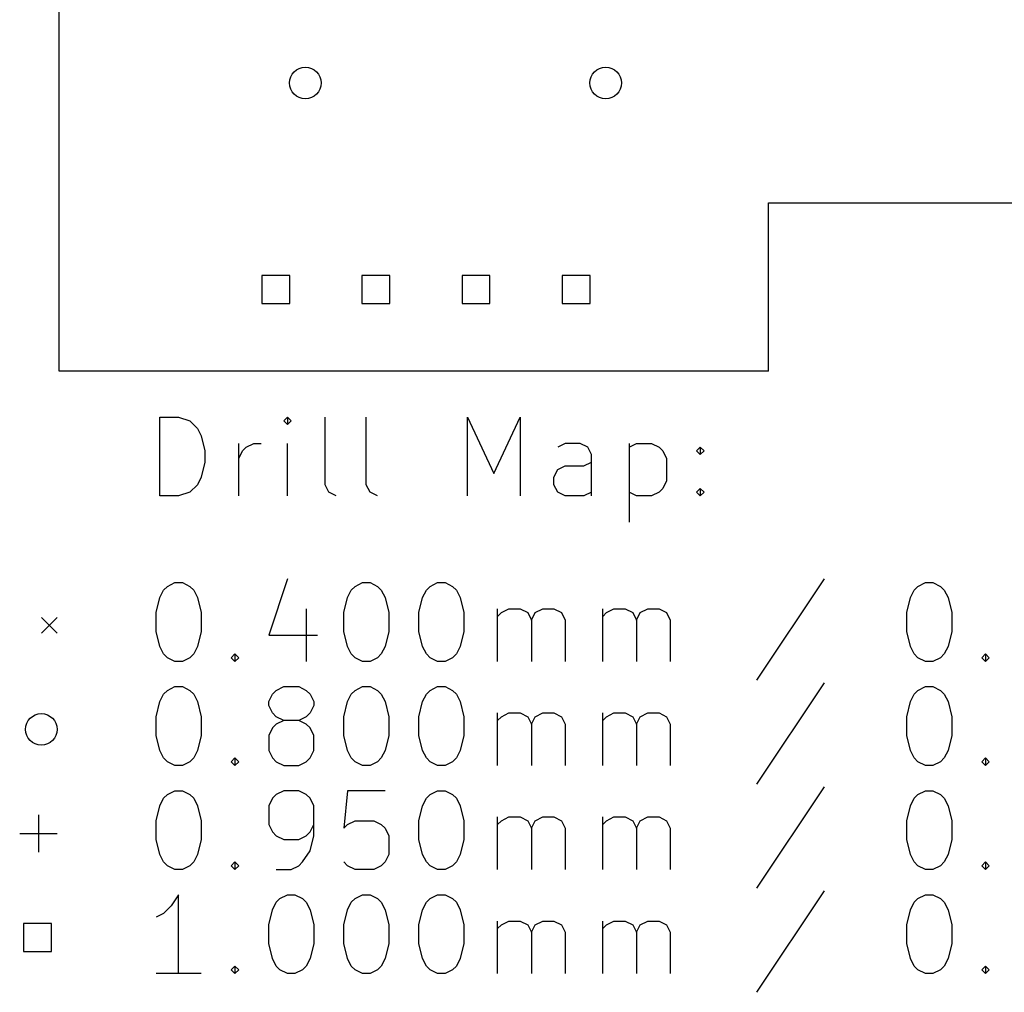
# Model space of a CAD drawing. Extents: x 3.47 to 5.51, y -4.55 to -2.01.
# Tile 1 of 3: x 3.47 to 4.46, y -4.54 to -3.57. Entities that reach past the tile are written whole.
import ezdxf

# ---------------------------------------------------------------- set-up
doc = ezdxf.new("R2010")
doc.units = 0
doc.header["$MEASUREMENT"] = 0
doc.layers.add('BLACK', color=7, linetype='CONTINUOUS')

msp = doc.modelspace()

# ---------------------------------------------------------------- linework, layer by layer
at = {"layer": 'BLACK', "linetype": 'CONTINUOUS'}
for p, q in [((3.51181, -3.92028), (3.51181, -2.00787)), ((4.22047, -3.92028), (4.22047, -3.75197)), ((4.22047, -3.75197), (4.6811, -3.75197)), ((3.74227, -3.82466), (3.71443, -3.82466)), ((3.71443, -3.82466), (3.71443, -3.8525)), ((3.74227, -3.8525), (3.74227, -3.82466)), ((3.84227, -3.82466), (3.81443, -3.82466)), ((3.81443, -3.82466), (3.81443, -3.8525)), ((3.84227, -3.8525), (3.84227, -3.82466)), ((3.94227, -3.82466), (3.91443, -3.82466)), ((3.91443, -3.82466), (3.91443, -3.8525)), ((3.94227, -3.8525), (3.94227, -3.82466)), ((4.04227, -3.82466), (4.01443, -3.82466)), ((4.01443, -3.82466), (4.01443, -3.8525)), ((4.04227, -3.8525), (4.04227, -3.82466)), ((3.71443, -3.8525), (3.74227, -3.8525)), ((3.81443, -3.8525), (3.84227, -3.8525)), ((3.91443, -3.8525), (3.94227, -3.8525)), ((4.01443, -3.8525), (4.04227, -3.8525)), ((4.22047, -3.92028), (3.51181, -3.92028)), ((3.61251, -4.04488), (3.61251, -3.96614)), ((3.61251, -3.96614), (3.63126, -3.96614)), ((3.63126, -3.96614), (3.64251, -3.96988)), ((3.64251, -3.96988), (3.65001, -3.97738)), ((3.73999, -3.96614), (3.73625, -3.96988)), ((3.73625, -3.96988), (3.73999, -3.97363)), ((3.74374, -3.96988), (3.73999, -3.96614)), ((3.73999, -3.96614), (3.73999, -3.97363)), ((3.73999, -3.97363), (3.74374, -3.96988)), ((3.77749, -4.03363), (3.77749, -3.96614)), ((3.81873, -4.03363), (3.81873, -3.96614)), ((3.91997, -4.04488), (3.91997, -3.96614)), ((3.91997, -3.96614), (3.94622, -4.02238)), ((3.94622, -4.02238), (3.97247, -3.96614)), ((3.97247, -3.96614), (3.97247, -4.04488)), ((3.65001, -3.97738), (3.65376, -3.98488)), ((3.65376, -3.98488), (3.6575, -3.99988)), ((3.69125, -4.04488), (3.69125, -3.99238)), ((3.69875, -3.99613), (3.70625, -3.99238)), ((3.70625, -3.99238), (3.71375, -3.99238)), ((3.73999, -4.04488), (3.73999, -3.99238)), ((4.01746, -3.99238), (4.00996, -3.99613)), ((4.03246, -3.99238), (4.01746, -3.99238)), ((4.03996, -3.99613), (4.03246, -3.99238)), ((4.0812, -3.99238), (4.0812, -4.07112)), ((4.0812, -3.99613), (4.0887, -3.99238)), ((4.0887, -3.99238), (4.1037, -3.99238)), ((4.1037, -3.99238), (4.1112, -3.99613)), ((3.6575, -3.99988), (3.6575, -4.01113)), ((3.69125, -4.00738), (3.695, -3.99988)), ((3.695, -3.99988), (3.69875, -3.99613)), ((4.04371, -4.00363), (4.03996, -3.99613)), ((4.04371, -4.04488), (4.04371, -4.00363)), ((4.1112, -3.99613), (4.11495, -3.99988)), ((4.11495, -3.99988), (4.1187, -4.00738)), ((4.14869, -3.99988), (4.15244, -3.99613)), ((4.15244, -4.00363), (4.14869, -3.99988)), ((4.15244, -3.99613), (4.15619, -3.99988)), ((4.15244, -3.99613), (4.15244, -4.00363)), ((4.15619, -3.99988), (4.15244, -4.00363)), ((3.6575, -4.01113), (3.65376, -4.02613)), ((4.03621, -4.01488), (4.04371, -4.01113)), ((4.1187, -4.00738), (4.1187, -4.02988)), ((4.00621, -4.02613), (4.00996, -4.01863)), ((4.00996, -4.01863), (4.01746, -4.01488)), ((4.01746, -4.01488), (4.03621, -4.01488)), ((3.65376, -4.02613), (3.65001, -4.03363)), ((4.00621, -4.03363), (4.00621, -4.02613)), ((4.1187, -4.02988), (4.11495, -4.03738)), ((3.64251, -4.04113), (3.63126, -4.04488)), ((3.65001, -4.03363), (3.64251, -4.04113)), ((3.78124, -4.04113), (3.77749, -4.03363)), ((3.78874, -4.04488), (3.78124, -4.04113)), ((3.82248, -4.04113), (3.81873, -4.03363)), ((3.82998, -4.04488), (3.82248, -4.04113)), ((4.00996, -4.04113), (4.00621, -4.03363)), ((4.01746, -4.04488), (4.00996, -4.04113)), ((4.04371, -4.04113), (4.03621, -4.04488)), ((4.0887, -4.04488), (4.0812, -4.04113)), ((4.1112, -4.04113), (4.1037, -4.04488)), ((4.11495, -4.03738), (4.1112, -4.04113)), ((4.14869, -4.04113), (4.15244, -4.03738)), ((4.15244, -4.04488), (4.14869, -4.04113)), ((4.15244, -4.03738), (4.15619, -4.04113)), ((4.15244, -4.03738), (4.15244, -4.04488)), ((4.15619, -4.04113), (4.15244, -4.04488)), ((3.63126, -4.04488), (3.61251, -4.04488)), ((4.03621, -4.04488), (4.01746, -4.04488)), ((4.1037, -4.04488), (4.0887, -4.04488)), ((3.62001, -4.13524), (3.62751, -4.13149)), ((3.62751, -4.13149), (3.63501, -4.13149)), ((3.63501, -4.13149), (3.64251, -4.13524)), ((3.73999, -4.12774), (3.72125, -4.18398)), ((3.80749, -4.13524), (3.81499, -4.13149)), ((3.81499, -4.13149), (3.82248, -4.13149)), ((3.82248, -4.13149), (3.82998, -4.13524)), ((3.88248, -4.13524), (3.88998, -4.13149)), ((3.88998, -4.13149), (3.89747, -4.13149)), ((3.89747, -4.13149), (3.90497, -4.13524)), ((4.27618, -4.12774), (4.20869, -4.22898)), ((4.36992, -4.13524), (4.37742, -4.13149)), ((4.37742, -4.13149), (4.38491, -4.13149)), ((4.38491, -4.13149), (4.39241, -4.13524)), ((3.61251, -4.14649), (3.61626, -4.13899)), ((3.61626, -4.13899), (3.62001, -4.13524)), ((3.64251, -4.13524), (3.64626, -4.13899)), ((3.64626, -4.13899), (3.65001, -4.14649)), ((3.79999, -4.14649), (3.80374, -4.13899)), ((3.80374, -4.13899), (3.80749, -4.13524)), ((3.82998, -4.13524), (3.83373, -4.13899)), ((3.83373, -4.13899), (3.83748, -4.14649)), ((3.87498, -4.14649), (3.87873, -4.13899)), ((3.87873, -4.13899), (3.88248, -4.13524)), ((3.90497, -4.13524), (3.90872, -4.13899)), ((3.90872, -4.13899), (3.91247, -4.14649)), ((4.36242, -4.14649), (4.36617, -4.13899)), ((4.36617, -4.13899), (4.36992, -4.13524)), ((4.39241, -4.13524), (4.39616, -4.13899)), ((4.39616, -4.13899), (4.39991, -4.14649)), ((3.60876, -4.16149), (3.61251, -4.14649)), ((3.65001, -4.14649), (3.65376, -4.16149)), ((3.79624, -4.16149), (3.79999, -4.14649)), ((3.83748, -4.14649), (3.84123, -4.16149)), ((3.87123, -4.16149), (3.87498, -4.14649)), ((3.91247, -4.14649), (3.91622, -4.16149)), ((4.35867, -4.16149), (4.36242, -4.14649)), ((4.39991, -4.14649), (4.40366, -4.16149)), ((3.75874, -4.15774), (3.75874, -4.21023)), ((3.94997, -4.21023), (3.94997, -4.15774)), ((3.95372, -4.16149), (3.96122, -4.15774)), ((3.96122, -4.15774), (3.97247, -4.15774)), ((3.97247, -4.15774), (3.97996, -4.16149)), ((3.98746, -4.16149), (3.99496, -4.15774)), ((3.99496, -4.15774), (4.00621, -4.15774)), ((4.00621, -4.15774), (4.01371, -4.16149)), ((4.05496, -4.21023), (4.05496, -4.15774)), ((4.0587, -4.16149), (4.0662, -4.15774)), ((4.0662, -4.15774), (4.07745, -4.15774)), ((4.07745, -4.15774), (4.08495, -4.16149)), ((4.09245, -4.16149), (4.09995, -4.15774)), ((4.09995, -4.15774), (4.1112, -4.15774)), ((4.1112, -4.15774), (4.1187, -4.16149)), ((3.49409, -4.16634), (3.50984, -4.18209)), ((3.50984, -4.16634), (3.49409, -4.18209)), ((3.60876, -4.18023), (3.60876, -4.16149)), ((3.65376, -4.16149), (3.65376, -4.18023)), ((3.79624, -4.18023), (3.79624, -4.16149)), ((3.84123, -4.16149), (3.84123, -4.18023)), ((3.87123, -4.18023), (3.87123, -4.16149)), ((3.91622, -4.16149), (3.91622, -4.18023)), ((3.94997, -4.16524), (3.95372, -4.16149)), ((3.97996, -4.16149), (3.98371, -4.16899)), ((3.98371, -4.16899), (3.98746, -4.16149)), ((3.98371, -4.16899), (3.98371, -4.21023)), ((4.01371, -4.16149), (4.01746, -4.16899)), ((4.01746, -4.16899), (4.01746, -4.21023)), ((4.05496, -4.16524), (4.0587, -4.16149)), ((4.08495, -4.16149), (4.0887, -4.16899)), ((4.0887, -4.16899), (4.09245, -4.16149)), ((4.0887, -4.16899), (4.0887, -4.21023)), ((4.1187, -4.16149), (4.12245, -4.16899)), ((4.12245, -4.16899), (4.12245, -4.21023)), ((4.35867, -4.18023), (4.35867, -4.16149)), ((4.40366, -4.16149), (4.40366, -4.18023)), ((3.61251, -4.19523), (3.60876, -4.18023)), ((3.65376, -4.18023), (3.65001, -4.19523)), ((3.79999, -4.19523), (3.79624, -4.18023)), ((3.84123, -4.18023), (3.83748, -4.19523)), ((3.87498, -4.19523), (3.87123, -4.18023)), ((3.91622, -4.18023), (3.91247, -4.19523)), ((4.36242, -4.19523), (4.35867, -4.18023)), ((4.40366, -4.18023), (4.39991, -4.19523)), ((3.72125, -4.18398), (3.76999, -4.18398)), ((3.61626, -4.20273), (3.61251, -4.19523)), ((3.65001, -4.19523), (3.64626, -4.20273)), ((3.80374, -4.20273), (3.79999, -4.19523)), ((3.83748, -4.19523), (3.83373, -4.20273)), ((3.87873, -4.20273), (3.87498, -4.19523)), ((3.91247, -4.19523), (3.90872, -4.20273)), ((4.36617, -4.20273), (4.36242, -4.19523)), ((4.39991, -4.19523), (4.39616, -4.20273)), ((3.62001, -4.20648), (3.61626, -4.20273)), ((3.62751, -4.21023), (3.62001, -4.20648)), ((3.63501, -4.21023), (3.62751, -4.21023)), ((3.64251, -4.20648), (3.63501, -4.21023)), ((3.64626, -4.20273), (3.64251, -4.20648)), ((3.68375, -4.20648), (3.6875, -4.20273)), ((3.6875, -4.21023), (3.68375, -4.20648)), ((3.6875, -4.20273), (3.69125, -4.20648)), ((3.6875, -4.20273), (3.6875, -4.21023)), ((3.69125, -4.20648), (3.6875, -4.21023)), ((3.80749, -4.20648), (3.80374, -4.20273)), ((3.81499, -4.21023), (3.80749, -4.20648)), ((3.82248, -4.21023), (3.81499, -4.21023)), ((3.82998, -4.20648), (3.82248, -4.21023)), ((3.83373, -4.20273), (3.82998, -4.20648)), ((3.88248, -4.20648), (3.87873, -4.20273)), ((3.88998, -4.21023), (3.88248, -4.20648)), ((3.89747, -4.21023), (3.88998, -4.21023)), ((3.90497, -4.20648), (3.89747, -4.21023)), ((3.90872, -4.20273), (3.90497, -4.20648)), ((4.36992, -4.20648), (4.36617, -4.20273)), ((4.37742, -4.21023), (4.36992, -4.20648)), ((4.38491, -4.21023), (4.37742, -4.21023)), ((4.39241, -4.20648), (4.38491, -4.21023)), ((4.39616, -4.20273), (4.39241, -4.20648)), ((4.43366, -4.20648), (4.43741, -4.20273)), ((4.43741, -4.21023), (4.43366, -4.20648)), ((4.43741, -4.20273), (4.44116, -4.20648)), ((4.43741, -4.20273), (4.43741, -4.21023)), ((4.44116, -4.20648), (4.43741, -4.21023)), ((3.61626, -4.24293), (3.62001, -4.23918)), ((3.62001, -4.23918), (3.62751, -4.23543)), ((3.62751, -4.23543), (3.63501, -4.23543)), ((3.63501, -4.23543), (3.64251, -4.23918)), ((3.64251, -4.23918), (3.64626, -4.24293)), ((3.725, -4.24293), (3.72875, -4.23918)), ((3.72875, -4.23918), (3.73625, -4.23543)), ((3.73625, -4.23543), (3.75124, -4.23543)), ((3.75124, -4.23543), (3.75874, -4.23918)), ((3.75874, -4.23918), (3.76249, -4.24293)), ((3.80374, -4.24293), (3.80749, -4.23918)), ((3.80749, -4.23918), (3.81499, -4.23543)), ((3.81499, -4.23543), (3.82248, -4.23543)), ((3.82248, -4.23543), (3.82998, -4.23918)), ((3.82998, -4.23918), (3.83373, -4.24293)), ((3.87873, -4.24293), (3.88248, -4.23918)), ((3.88248, -4.23918), (3.88998, -4.23543)), ((3.88998, -4.23543), (3.89747, -4.23543)), ((3.89747, -4.23543), (3.90497, -4.23918)), ((3.90497, -4.23918), (3.90872, -4.24293)), ((4.27618, -4.23168), (4.20869, -4.33291)), ((4.36617, -4.24293), (4.36992, -4.23918)), ((4.36992, -4.23918), (4.37742, -4.23543)), ((4.37742, -4.23543), (4.38491, -4.23543)), ((4.38491, -4.23543), (4.39241, -4.23918)), ((4.39241, -4.23918), (4.39616, -4.24293)), ((3.61251, -4.25042), (3.61626, -4.24293)), ((3.64626, -4.24293), (3.65001, -4.25042)), ((3.72125, -4.25042), (3.725, -4.24293)), ((3.76249, -4.24293), (3.76624, -4.25042)), ((3.79999, -4.25042), (3.80374, -4.24293)), ((3.83373, -4.24293), (3.83748, -4.25042)), ((3.87498, -4.25042), (3.87873, -4.24293)), ((3.90872, -4.24293), (3.91247, -4.25042)), ((4.36242, -4.25042), (4.36617, -4.24293)), ((4.39616, -4.24293), (4.39991, -4.25042)), ((3.60876, -4.26542), (3.61251, -4.25042)), ((3.65001, -4.25042), (3.65376, -4.26542)), ((3.72125, -4.25417), (3.72125, -4.25042)), ((3.725, -4.26167), (3.72125, -4.25417)), ((3.76624, -4.25417), (3.76249, -4.26167)), ((3.76624, -4.25042), (3.76624, -4.25417)), ((3.79624, -4.26542), (3.79999, -4.25042)), ((3.83748, -4.25042), (3.84123, -4.26542)), ((3.87123, -4.26542), (3.87498, -4.25042)), ((3.91247, -4.25042), (3.91622, -4.26542)), ((4.35867, -4.26542), (4.36242, -4.25042)), ((4.39991, -4.25042), (4.40366, -4.26542)), ((3.60876, -4.28417), (3.60876, -4.26542)), ((3.65376, -4.26542), (3.65376, -4.28417)), ((3.72875, -4.26542), (3.725, -4.26167)), ((3.73625, -4.26917), (3.72875, -4.26542)), ((3.73625, -4.26917), (3.72875, -4.27292)), ((3.75124, -4.26917), (3.73625, -4.26917)), ((3.75874, -4.26542), (3.75124, -4.26917)), ((3.75874, -4.27292), (3.75124, -4.26917)), ((3.76249, -4.26167), (3.75874, -4.26542)), ((3.79624, -4.28417), (3.79624, -4.26542)), ((3.84123, -4.26542), (3.84123, -4.28417)), ((3.87123, -4.28417), (3.87123, -4.26542)), ((3.91622, -4.26542), (3.91622, -4.28417)), ((3.94997, -4.31417), (3.94997, -4.26167)), ((3.94997, -4.26917), (3.95372, -4.26542)), ((3.95372, -4.26542), (3.96122, -4.26167)), ((3.96122, -4.26167), (3.97247, -4.26167)), ((3.97247, -4.26167), (3.97996, -4.26542)), ((3.97996, -4.26542), (3.98371, -4.27292)), ((3.98371, -4.27292), (3.98746, -4.26542)), ((3.98746, -4.26542), (3.99496, -4.26167)), ((3.99496, -4.26167), (4.00621, -4.26167)), ((4.00621, -4.26167), (4.01371, -4.26542)), ((4.01371, -4.26542), (4.01746, -4.27292)), ((4.05496, -4.31417), (4.05496, -4.26167)), ((4.05496, -4.26917), (4.0587, -4.26542)), ((4.0587, -4.26542), (4.0662, -4.26167)), ((4.0662, -4.26167), (4.07745, -4.26167)), ((4.07745, -4.26167), (4.08495, -4.26542)), ((4.08495, -4.26542), (4.0887, -4.27292)), ((4.0887, -4.27292), (4.09245, -4.26542)), ((4.09245, -4.26542), (4.09995, -4.26167)), ((4.09995, -4.26167), (4.1112, -4.26167)), ((4.1112, -4.26167), (4.1187, -4.26542)), ((4.1187, -4.26542), (4.12245, -4.27292)), ((4.35867, -4.28417), (4.35867, -4.26542)), ((4.40366, -4.26542), (4.40366, -4.28417)), ((3.725, -4.27667), (3.72125, -4.28417)), ((3.72875, -4.27292), (3.725, -4.27667)), ((3.76249, -4.27667), (3.75874, -4.27292)), ((3.76624, -4.28417), (3.76249, -4.27667)), ((3.98371, -4.27292), (3.98371, -4.31417)), ((4.01746, -4.27292), (4.01746, -4.31417)), ((4.0887, -4.27292), (4.0887, -4.31417)), ((4.12245, -4.27292), (4.12245, -4.31417)), ((3.61251, -4.29917), (3.60876, -4.28417)), ((3.65376, -4.28417), (3.65001, -4.29917)), ((3.72125, -4.28417), (3.72125, -4.29917)), ((3.76624, -4.29917), (3.76624, -4.28417)), ((3.79999, -4.29917), (3.79624, -4.28417)), ((3.84123, -4.28417), (3.83748, -4.29917)), ((3.87498, -4.29917), (3.87123, -4.28417)), ((3.91622, -4.28417), (3.91247, -4.29917)), ((4.36242, -4.29917), (4.35867, -4.28417)), ((4.40366, -4.28417), (4.39991, -4.29917)), ((3.61626, -4.30667), (3.61251, -4.29917)), ((3.62001, -4.31042), (3.61626, -4.30667)), ((3.64626, -4.30667), (3.64251, -4.31042)), ((3.65001, -4.29917), (3.64626, -4.30667)), ((3.68375, -4.31042), (3.6875, -4.30667)), ((3.6875, -4.30667), (3.69125, -4.31042)), ((3.6875, -4.30667), (3.6875, -4.31417)), ((3.72125, -4.29917), (3.725, -4.30667)), ((3.725, -4.30667), (3.72875, -4.31042)), ((3.75874, -4.31042), (3.76249, -4.30667)), ((3.76249, -4.30667), (3.76624, -4.29917)), ((3.80374, -4.30667), (3.79999, -4.29917)), ((3.80749, -4.31042), (3.80374, -4.30667)), ((3.83373, -4.30667), (3.82998, -4.31042)), ((3.83748, -4.29917), (3.83373, -4.30667)), ((3.87873, -4.30667), (3.87498, -4.29917)), ((3.88248, -4.31042), (3.87873, -4.30667)), ((3.90872, -4.30667), (3.90497, -4.31042)), ((3.91247, -4.29917), (3.90872, -4.30667)), ((4.36617, -4.30667), (4.36242, -4.29917)), ((4.36992, -4.31042), (4.36617, -4.30667)), ((4.39616, -4.30667), (4.39241, -4.31042)), ((4.39991, -4.29917), (4.39616, -4.30667)), ((4.43366, -4.31042), (4.43741, -4.30667)), ((4.43741, -4.30667), (4.44116, -4.31042)), ((4.43741, -4.30667), (4.43741, -4.31417)), ((3.62751, -4.31417), (3.62001, -4.31042)), ((3.63501, -4.31417), (3.62751, -4.31417)), ((3.64251, -4.31042), (3.63501, -4.31417)), ((3.6875, -4.31417), (3.68375, -4.31042)), ((3.69125, -4.31042), (3.6875, -4.31417)), ((3.72875, -4.31042), (3.73625, -4.31417)), ((3.73625, -4.31417), (3.75124, -4.31417)), ((3.75124, -4.31417), (3.75874, -4.31042)), ((3.81499, -4.31417), (3.80749, -4.31042)), ((3.82248, -4.31417), (3.81499, -4.31417)), ((3.82998, -4.31042), (3.82248, -4.31417)), ((3.88998, -4.31417), (3.88248, -4.31042)), ((3.89747, -4.31417), (3.88998, -4.31417)), ((3.90497, -4.31042), (3.89747, -4.31417)), ((4.37742, -4.31417), (4.36992, -4.31042)), ((4.38491, -4.31417), (4.37742, -4.31417)), ((4.39241, -4.31042), (4.38491, -4.31417)), ((4.43741, -4.31417), (4.43366, -4.31042)), ((4.44116, -4.31042), (4.43741, -4.31417)), ((4.27618, -4.33561), (4.20869, -4.43685)), ((3.61251, -4.35436), (3.61626, -4.34686)), ((3.61626, -4.34686), (3.62001, -4.34311)), ((3.62001, -4.34311), (3.62751, -4.33936)), ((3.62751, -4.33936), (3.63501, -4.33936)), ((3.63501, -4.33936), (3.64251, -4.34311)), ((3.64251, -4.34311), (3.64626, -4.34686)), ((3.64626, -4.34686), (3.65001, -4.35436)), ((3.725, -4.34686), (3.72125, -4.35436)), ((3.72875, -4.34311), (3.725, -4.34686)), ((3.73625, -4.33936), (3.72875, -4.34311)), ((3.75124, -4.33936), (3.73625, -4.33936)), ((3.75874, -4.34311), (3.75124, -4.33936)), ((3.76249, -4.34686), (3.75874, -4.34311)), ((3.76624, -4.35436), (3.76249, -4.34686)), ((3.79999, -4.33936), (3.79624, -4.37686)), ((3.83748, -4.33936), (3.79999, -4.33936)), ((3.87498, -4.35436), (3.87873, -4.34686)), ((3.87873, -4.34686), (3.88248, -4.34311)), ((3.88248, -4.34311), (3.88998, -4.33936)), ((3.88998, -4.33936), (3.89747, -4.33936)), ((3.89747, -4.33936), (3.90497, -4.34311)), ((3.90497, -4.34311), (3.90872, -4.34686)), ((3.90872, -4.34686), (3.91247, -4.35436)), ((4.36242, -4.35436), (4.36617, -4.34686)), ((4.36617, -4.34686), (4.36992, -4.34311)), ((4.36992, -4.34311), (4.37742, -4.33936)), ((4.37742, -4.33936), (4.38491, -4.33936)), ((4.38491, -4.33936), (4.39241, -4.34311)), ((4.39241, -4.34311), (4.39616, -4.34686)), ((4.39616, -4.34686), (4.39991, -4.35436)), ((3.60876, -4.36936), (3.61251, -4.35436)), ((3.65001, -4.35436), (3.65376, -4.36936)), ((3.72125, -4.35436), (3.72125, -4.37311)), ((3.76624, -4.38436), (3.76624, -4.35436)), ((3.87123, -4.36936), (3.87498, -4.35436)), ((3.91247, -4.35436), (3.91622, -4.36936)), ((4.35867, -4.36936), (4.36242, -4.35436)), ((4.39991, -4.35436), (4.40366, -4.36936)), ((3.49114, -4.36339), (3.49114, -4.40079)), ((3.94997, -4.4181), (3.94997, -4.36561)), ((3.95372, -4.36936), (3.96122, -4.36561)), ((3.96122, -4.36561), (3.97247, -4.36561)), ((3.97247, -4.36561), (3.97996, -4.36936)), ((3.98746, -4.36936), (3.99496, -4.36561)), ((3.99496, -4.36561), (4.00621, -4.36561)), ((4.00621, -4.36561), (4.01371, -4.36936)), ((4.05496, -4.4181), (4.05496, -4.36561)), ((4.0587, -4.36936), (4.0662, -4.36561)), ((4.0662, -4.36561), (4.07745, -4.36561)), ((4.07745, -4.36561), (4.08495, -4.36936)), ((4.09245, -4.36936), (4.09995, -4.36561)), ((4.09995, -4.36561), (4.1112, -4.36561)), ((4.1112, -4.36561), (4.1187, -4.36936)), ((3.60876, -4.38811), (3.60876, -4.36936)), ((3.65376, -4.36936), (3.65376, -4.38811)), ((3.72125, -4.37311), (3.725, -4.38061)), ((3.76249, -4.38061), (3.76624, -4.37311)), ((3.79624, -4.37686), (3.79999, -4.37311)), ((3.79999, -4.37311), (3.80749, -4.36936)), ((3.80749, -4.36936), (3.82623, -4.36936)), ((3.82623, -4.36936), (3.83373, -4.37311)), ((3.83373, -4.37311), (3.83748, -4.37686)), ((3.83748, -4.37686), (3.84123, -4.38436)), ((3.87123, -4.38811), (3.87123, -4.36936)), ((3.91622, -4.36936), (3.91622, -4.38811)), ((3.94997, -4.37311), (3.95372, -4.36936)), ((3.97996, -4.36936), (3.98371, -4.37686)), ((3.98371, -4.37686), (3.98746, -4.36936)), ((3.98371, -4.37686), (3.98371, -4.4181)), ((4.01371, -4.36936), (4.01746, -4.37686)), ((4.01746, -4.37686), (4.01746, -4.4181)), ((4.05496, -4.37311), (4.0587, -4.36936)), ((4.08495, -4.36936), (4.0887, -4.37686)), ((4.0887, -4.37686), (4.09245, -4.36936)), ((4.0887, -4.37686), (4.0887, -4.4181)), ((4.1187, -4.36936), (4.12245, -4.37686)), ((4.12245, -4.37686), (4.12245, -4.4181)), ((4.35867, -4.38811), (4.35867, -4.36936)), ((4.40366, -4.36936), (4.40366, -4.38811)), ((3.47244, -4.38209), (3.50984, -4.38209)), ((3.725, -4.38061), (3.72875, -4.38436)), ((3.72875, -4.38436), (3.73625, -4.38811)), ((3.75124, -4.38811), (3.75874, -4.38436)), ((3.75874, -4.38436), (3.76249, -4.38061)), ((3.76249, -4.39936), (3.76624, -4.38436)), ((3.84123, -4.38436), (3.84123, -4.40311)), ((3.61251, -4.40311), (3.60876, -4.38811)), ((3.65376, -4.38811), (3.65001, -4.40311)), ((3.73625, -4.38811), (3.75124, -4.38811)), ((3.87498, -4.40311), (3.87123, -4.38811)), ((3.91622, -4.38811), (3.91247, -4.40311)), ((4.36242, -4.40311), (4.35867, -4.38811)), ((4.40366, -4.38811), (4.39991, -4.40311)), ((3.61626, -4.4106), (3.61251, -4.40311)), ((3.65001, -4.40311), (3.64626, -4.4106)), ((3.75499, -4.4106), (3.76249, -4.39936)), ((3.84123, -4.40311), (3.83748, -4.4106)), ((3.87873, -4.4106), (3.87498, -4.40311)), ((3.91247, -4.40311), (3.90872, -4.4106)), ((4.36617, -4.4106), (4.36242, -4.40311)), ((4.39991, -4.40311), (4.39616, -4.4106)), ((3.62001, -4.41435), (3.61626, -4.4106)), ((3.62751, -4.4181), (3.62001, -4.41435)), ((3.64251, -4.41435), (3.63501, -4.4181)), ((3.64626, -4.4106), (3.64251, -4.41435)), ((3.68375, -4.41435), (3.6875, -4.4106)), ((3.6875, -4.4181), (3.68375, -4.41435)), ((3.6875, -4.4106), (3.69125, -4.41435)), ((3.6875, -4.4106), (3.6875, -4.4181)), ((3.69125, -4.41435), (3.6875, -4.4181)), ((3.74374, -4.4181), (3.75124, -4.41435)), ((3.75124, -4.41435), (3.75499, -4.4106)), ((3.79999, -4.41435), (3.79624, -4.4106)), ((3.80749, -4.4181), (3.79999, -4.41435)), ((3.83373, -4.41435), (3.82623, -4.4181)), ((3.83748, -4.4106), (3.83373, -4.41435)), ((3.88248, -4.41435), (3.87873, -4.4106)), ((3.88998, -4.4181), (3.88248, -4.41435)), ((3.90497, -4.41435), (3.89747, -4.4181)), ((3.90872, -4.4106), (3.90497, -4.41435)), ((4.36992, -4.41435), (4.36617, -4.4106)), ((4.37742, -4.4181), (4.36992, -4.41435)), ((4.39241, -4.41435), (4.38491, -4.4181)), ((4.39616, -4.4106), (4.39241, -4.41435)), ((4.43366, -4.41435), (4.43741, -4.4106)), ((4.43741, -4.4181), (4.43366, -4.41435)), ((4.43741, -4.4106), (4.44116, -4.41435)), ((4.43741, -4.4106), (4.43741, -4.4181)), ((4.44116, -4.41435), (4.43741, -4.4181)), ((3.63501, -4.4181), (3.62751, -4.4181)), ((3.72875, -4.4181), (3.74374, -4.4181)), ((3.82623, -4.4181), (3.80749, -4.4181)), ((3.89747, -4.4181), (3.88998, -4.4181)), ((4.38491, -4.4181), (4.37742, -4.4181)), ((3.63126, -4.4433), (3.62376, -4.45455)), ((3.63126, -4.52204), (3.63126, -4.4433)), ((3.7325, -4.44705), (3.73999, -4.4433)), ((3.73999, -4.4433), (3.74749, -4.4433)), ((3.74749, -4.4433), (3.75499, -4.44705)), ((3.80749, -4.44705), (3.81499, -4.4433)), ((3.81499, -4.4433), (3.82248, -4.4433)), ((3.82248, -4.4433), (3.82998, -4.44705)), ((3.88248, -4.44705), (3.88998, -4.4433)), ((3.88998, -4.4433), (3.89747, -4.4433)), ((3.89747, -4.4433), (3.90497, -4.44705)), ((4.27618, -4.43955), (4.20869, -4.54079)), ((4.36992, -4.44705), (4.37742, -4.4433)), ((4.37742, -4.4433), (4.38491, -4.4433)), ((4.38491, -4.4433), (4.39241, -4.44705)), ((3.62376, -4.45455), (3.61626, -4.46205)), ((3.725, -4.4583), (3.72875, -4.4508)), ((3.72875, -4.4508), (3.7325, -4.44705)), ((3.75499, -4.44705), (3.75874, -4.4508)), ((3.75874, -4.4508), (3.76249, -4.4583)), ((3.79999, -4.4583), (3.80374, -4.4508)), ((3.80374, -4.4508), (3.80749, -4.44705)), ((3.82998, -4.44705), (3.83373, -4.4508)), ((3.83373, -4.4508), (3.83748, -4.4583)), ((3.87498, -4.4583), (3.87873, -4.4508)), ((3.87873, -4.4508), (3.88248, -4.44705)), ((3.90497, -4.44705), (3.90872, -4.4508)), ((3.90872, -4.4508), (3.91247, -4.4583)), ((4.36242, -4.4583), (4.36617, -4.4508)), ((4.36617, -4.4508), (4.36992, -4.44705)), ((4.39241, -4.44705), (4.39616, -4.4508)), ((4.39616, -4.4508), (4.39991, -4.4583)), ((3.61626, -4.46205), (3.60876, -4.4658)), ((3.72125, -4.4733), (3.725, -4.4583)), ((3.76249, -4.4583), (3.76624, -4.4733)), ((3.79624, -4.4733), (3.79999, -4.4583)), ((3.83748, -4.4583), (3.84123, -4.4733)), ((3.87123, -4.4733), (3.87498, -4.4583)), ((3.91247, -4.4583), (3.91622, -4.4733)), ((4.35867, -4.4733), (4.36242, -4.4583)), ((4.39991, -4.4583), (4.40366, -4.4733)), ((3.50408, -4.4721), (3.47624, -4.4721)), ((3.47624, -4.4721), (3.47624, -4.49994)), ((3.50408, -4.49994), (3.50408, -4.4721)), ((3.72125, -4.49204), (3.72125, -4.4733)), ((3.76624, -4.4733), (3.76624, -4.49204)), ((3.79624, -4.49204), (3.79624, -4.4733)), ((3.84123, -4.4733), (3.84123, -4.49204)), ((3.87123, -4.49204), (3.87123, -4.4733)), ((3.91622, -4.4733), (3.91622, -4.49204)), ((3.94997, -4.52204), (3.94997, -4.46955)), ((3.94997, -4.47705), (3.95372, -4.4733)), ((3.95372, -4.4733), (3.96122, -4.46955)), ((3.96122, -4.46955), (3.97247, -4.46955)), ((3.97247, -4.46955), (3.97996, -4.4733)), ((3.97996, -4.4733), (3.98371, -4.4808)), ((3.98371, -4.4808), (3.98746, -4.4733)), ((3.98746, -4.4733), (3.99496, -4.46955)), ((3.99496, -4.46955), (4.00621, -4.46955)), ((4.00621, -4.46955), (4.01371, -4.4733)), ((4.01371, -4.4733), (4.01746, -4.4808)), ((4.05496, -4.52204), (4.05496, -4.46955)), ((4.05496, -4.47705), (4.0587, -4.4733)), ((4.0587, -4.4733), (4.0662, -4.46955)), ((4.0662, -4.46955), (4.07745, -4.46955)), ((4.07745, -4.46955), (4.08495, -4.4733)), ((4.08495, -4.4733), (4.0887, -4.4808)), ((4.0887, -4.4808), (4.09245, -4.4733)), ((4.09245, -4.4733), (4.09995, -4.46955)), ((4.09995, -4.46955), (4.1112, -4.46955)), ((4.1112, -4.46955), (4.1187, -4.4733)), ((4.1187, -4.4733), (4.12245, -4.4808)), ((4.35867, -4.49204), (4.35867, -4.4733)), ((4.40366, -4.4733), (4.40366, -4.49204)), ((3.98371, -4.4808), (3.98371, -4.52204)), ((4.01746, -4.4808), (4.01746, -4.52204)), ((4.0887, -4.4808), (4.0887, -4.52204)), ((4.12245, -4.4808), (4.12245, -4.52204)), ((3.725, -4.50704), (3.72125, -4.49204)), ((3.76624, -4.49204), (3.76249, -4.50704)), ((3.79999, -4.50704), (3.79624, -4.49204)), ((3.84123, -4.49204), (3.83748, -4.50704)), ((3.87498, -4.50704), (3.87123, -4.49204)), ((3.91622, -4.49204), (3.91247, -4.50704)), ((4.36242, -4.50704), (4.35867, -4.49204)), ((4.40366, -4.49204), (4.39991, -4.50704)), ((3.47624, -4.49994), (3.50408, -4.49994)), ((3.68375, -4.51829), (3.6875, -4.51454)), ((3.6875, -4.51454), (3.69125, -4.51829)), ((3.6875, -4.51454), (3.6875, -4.52204)), ((3.72875, -4.51454), (3.725, -4.50704)), ((3.7325, -4.51829), (3.72875, -4.51454)), ((3.75874, -4.51454), (3.75499, -4.51829)), ((3.76249, -4.50704), (3.75874, -4.51454)), ((3.80374, -4.51454), (3.79999, -4.50704)), ((3.80749, -4.51829), (3.80374, -4.51454)), ((3.83373, -4.51454), (3.82998, -4.51829)), ((3.83748, -4.50704), (3.83373, -4.51454)), ((3.87873, -4.51454), (3.87498, -4.50704)), ((3.88248, -4.51829), (3.87873, -4.51454)), ((3.90872, -4.51454), (3.90497, -4.51829)), ((3.91247, -4.50704), (3.90872, -4.51454)), ((4.36617, -4.51454), (4.36242, -4.50704)), ((4.36992, -4.51829), (4.36617, -4.51454)), ((4.39616, -4.51454), (4.39241, -4.51829)), ((4.39991, -4.50704), (4.39616, -4.51454)), ((4.43366, -4.51829), (4.43741, -4.51454)), ((4.43741, -4.51454), (4.44116, -4.51829)), ((4.43741, -4.51454), (4.43741, -4.52204)), ((3.65376, -4.52204), (3.60876, -4.52204)), ((3.6875, -4.52204), (3.68375, -4.51829)), ((3.69125, -4.51829), (3.6875, -4.52204)), ((3.73999, -4.52204), (3.7325, -4.51829)), ((3.74749, -4.52204), (3.73999, -4.52204)), ((3.75499, -4.51829), (3.74749, -4.52204)), ((3.81499, -4.52204), (3.80749, -4.51829)), ((3.82248, -4.52204), (3.81499, -4.52204)), ((3.82998, -4.51829), (3.82248, -4.52204)), ((3.88998, -4.52204), (3.88248, -4.51829)), ((3.89747, -4.52204), (3.88998, -4.52204)), ((3.90497, -4.51829), (3.89747, -4.52204)), ((4.37742, -4.52204), (4.36992, -4.51829)), ((4.38491, -4.52204), (4.37742, -4.52204)), ((4.39241, -4.51829), (4.38491, -4.52204)), ((4.43741, -4.52204), (4.43366, -4.51829)), ((4.44116, -4.51829), (4.43741, -4.52204))]:
    msp.add_line(p, q, dxfattribs=at)
at = {"layer": 'BLACK'}
for centre in [(3.75787, -3.63228), (4.05787, -3.63228), (3.49409, -4.27815)]:
    msp.add_circle(centre, 0.01575, dxfattribs=at)

doc.saveas('drawing.dxf')
